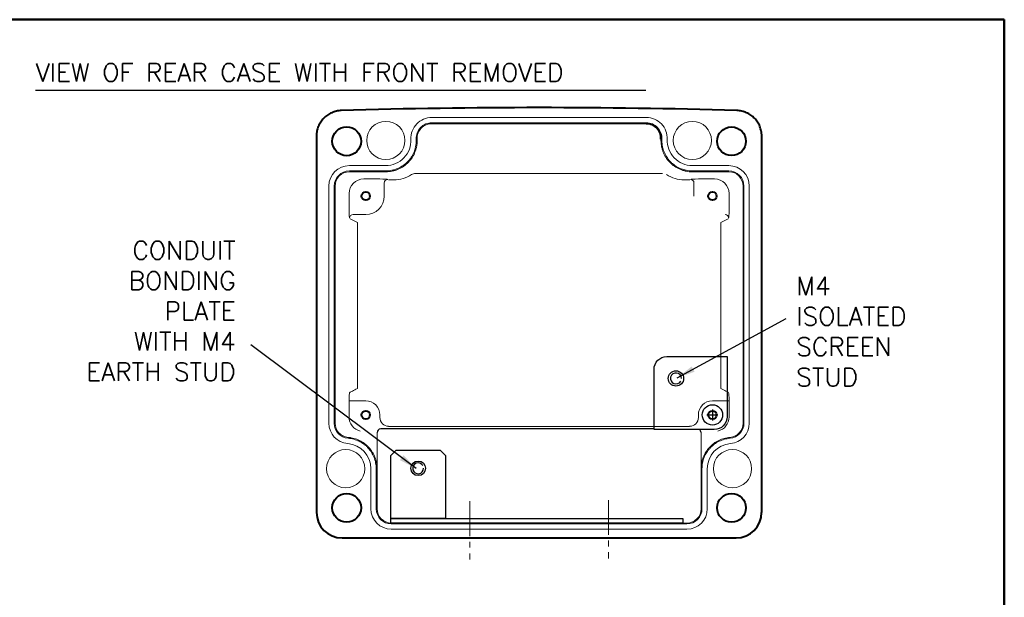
# Model space of a CAD drawing. Extents: x 0 to 501, y 0 to 275.
# Tile 10 of 10: x 250 to 385, y 189 to 268. Entities that reach past the tile are written whole.
import ezdxf

# ---------------------------------------------------------------- set-up
doc = ezdxf.new("R2010")
doc.units = 0
doc.header["$LTSCALE"] = 0.5
doc.header["$MEASUREMENT"] = 0
doc.linetypes.add('CENTER2', pattern=[28.575, 19.05, -3.175, 3.175, -3.175])
doc.layers.get('Defpoints').update_dxf_attribs({"color": 104, "lineweight": 0})
doc.layers.add('CENTER', color=5, linetype='CENTER2', lineweight=13)
doc.layers.add('FORMAT', color=7, linetype='Continuous')
doc.layers.add('TEXT', color=5, linetype='Continuous')
doc.styles.add('ROMANS', font='romans', dxfattribs={"height": 2.5})
doc.dimstyles.new('DIMS', dxfattribs={"dimtxt": 2.5, "dimasz": 2.5, "dimexe": 1.25, "dimexo": 2, "dimgap": 1.25, "dimtad": 1, "dimdec": 4, "dimzin": 0, "dimdsep": 46, "dimtxsty": 'ROMANS', "dimcen": 2.5, "dimadec": 0, "dimazin": 0, "dimtfac": 1, "dimtdec": 4, "dimtmove": 0, "dimatfit": 3, "dimfxl": 0, "dimtolj": 1, "dimtzin": 0, "dimarcsym": 0})

# ---------------------------------------------------------------- blocks, each defined once
blk = doc.blocks.new('FORMAT A3 FIXED')
at = {"layer": 'FORMAT', "color": 1, "lineweight": 50}
for p in [(6.5, 268.44), (384.72, 6.5)]:
    blk.add_line(p, (384.72, 268.44), dxfattribs=at)
blk = doc.blocks.new('ad-screenstud-f')
for p, q in [((500.93, 8.46), (500.93, 6.96)), ((500.18, 7.71), (501.68, 7.71))]:
    blk.add_line(p, q)
blk.add_lwpolyline([(502.93, 15.71), (502.93, 7.46, -0.414214), (501.18, 5.71), (492.93, 5.71), (492.93, 13.96, -0.414214), (494.68, 15.71)], format="xyb", close=True)
for centre, radius in [((495.93, 12.71), 1.05), ((500.93, 7.71), 1.4)]:
    blk.add_circle(centre, radius)
blk.add_arc((495.93, 12.71), 0.75, 0, 330)

msp = doc.modelspace()

# ---------------------------------------------------------------- linework, layer by layer
at = {"linetype": 'Continuous', "lineweight": 0}
for p, q in [((335.67, 255.03), (306.28, 255.03)), ((306.28, 254.31), (335.67, 254.31)), ((335.67, 254.18), (306.28, 254.18)), ((299.97, 248.43), (294.98, 248.43)), ((303.1, 248.9), (303.1, 248.9)), ((338.86, 248.9), (338.86, 248.9)), ((346.98, 248.43), (341.98, 248.43)), ((294.98, 247.7), (299.98, 247.7)), ((299.98, 247.58), (294.98, 247.58)), ((341.97, 247.7), (346.98, 247.7)), ((346.98, 247.58), (341.97, 247.58)), ((292.18, 245.63), (292.18, 213.11)), ((292.91, 213.11), (292.91, 245.63)), ((293.03, 245.63), (293.03, 213.11)), ((348.93, 213.11), (348.93, 245.63)), ((349.05, 245.63), (349.05, 213.11)), ((349.78, 213.11), (349.78, 245.63)), ((298.78, 211.82), (298.78, 201.38)), ((343.18, 201.38), (343.18, 211.82)), ((297.93, 206.87), (297.93, 201.38)), ((298.65, 201.38), (298.65, 206.88)), ((343.3, 206.88), (343.3, 201.38)), ((344.03, 201.38), (344.03, 206.87)), ((300.73, 199.43), (341.23, 199.43)), ((341.23, 199.3), (300.73, 199.3)), ((300.73, 198.58), (341.23, 198.58))]:
    msp.add_line(p, q, dxfattribs=at)
at = {"linetype": 'Continuous', "lineweight": 40}
for p, q in [((290.48, 252.49), (290.48, 200.88)), ((351.48, 200.88), (351.48, 252.49)), ((293.98, 197.38), (347.97, 197.38))]:
    msp.add_line(p, q, dxfattribs=at)
msp.add_line((336.73, 212.32), (299.28, 212.32))
for points in [[(300.66, 200.03), (300.66, 208.68), (301.41, 209.43), (307.41, 209.43), (308.16, 208.68), (308.16, 200.03)], [(300.66, 199.43), (300.66, 200.03), (340.66, 200.03), (340.66, 199.43)]]:
    msp.add_lwpolyline(points, close=True)
for centre, radius in [((294.61, 251.77), 1.98), ((347.35, 251.77), 1.97), ((294.61, 201.51), 1.97), ((347.35, 201.51), 1.97)]:
    msp.add_circle(centre, radius, dxfattribs=at)
at = {"linetype": 'Continuous', "lineweight": 0}
for centre in [(299.98, 251.88), (341.98, 251.88), (294.48, 206.88), (347.48, 206.88)]:
    msp.add_circle(centre, 2.62, dxfattribs=at)
msp.add_circle((304.41, 206.93), 1)
at = {"linetype": 'Continuous', "lineweight": 40}
for centre, radius, start, end in [((320.98, -674.12), 930.5, 88.33067, 91.66933), ((335.67, 252.17), 2.01, 357.3128, 90), ((301.57, 247.87), 0.0265, 21.1074, 22.2749)]:
    msp.add_arc(centre, radius, start, end, dxfattribs=at)
at = {"linetype": 'Continuous', "lineweight": 0}
for centre, radius, start, end in [((306.28, 252.17), 2.86, 90, 182.5804), ((335.67, 252.17), 2.86, 357.4196, 90), ((306.28, 252.17), 2.14, 90, 182.6872), ((306.28, 252.17), 2.01, 90, 182.6872), ((335.67, 252.17), 2.14, 357.3128, 90), ((299.97, 251.88), 3.45, 270, 2.5804), ((337.69, 251.44), 0.00208, 19.8701, 43.7192), ((337.68, 251.48), 0.0474, 275.2007, 275.653), ((341.98, 251.88), 3.45, 177.4196, 270), ((294.98, 245.63), 2.8, 90, 180), ((302.32, 248.25), 0.143, 35.035, 35.2851), ((303.66, 249.62), 0.0438, 237.0215, 237.8223), ((339.49, 248.35), 0.031, 324.1216, 325.2791), ((346.98, 245.63), 2.8, 0, 90), ((294.98, 245.63), 2.07, 90, 180), ((294.98, 245.63), 1.95, 90, 180), ((340.3, 247.9), 0.0237, 155.1937, 156.5274), ((346.98, 245.63), 2.07, 0, 90), ((346.98, 245.63), 1.95, 0, 90), ((294.98, 213.11), 2.8, 180, 265.3666), ((294.98, 213.11), 2.07, 180, 265.4735), ((294.98, 213.11), 1.95, 180, 265.4735), ((346.98, 213.11), 1.95, 274.5265, 0), ((346.98, 213.11), 2.07, 274.5265, 0), ((346.98, 213.11), 2.8, 274.6334, 0), ((295.49, 211.07), 0.0115, 342.1959, 345.7916), ((295.49, 211.07), 0.0104, 353.6748, 356.5617), ((296.21, 210.83), 0.00381, 159.3055, 167.6993), ((294.47, 206.87), 3.46, 0, 85.3666), ((347.48, 206.87), 3.46, 94.6334, 180), ((300.73, 201.38), 2.8, 180, 270), ((300.73, 201.38), 2.07, 180, 270), ((300.73, 201.38), 1.95, 180, 270), ((341.23, 201.38), 2.07, 270, 0), ((341.23, 201.38), 2.8, 270, 0), ((341.23, 201.38), 1.95, 270, 0)]:
    msp.add_arc(centre, radius, start, end, dxfattribs=at)
for centre, radius, start, end in [((299.28, 211.82), 0.5, 90, 180), ((342.68, 211.82), 0.5, 0, 59.4563), ((304.41, 206.93), 0.75, 30, 0)]:
    msp.add_arc(centre, radius, start, end)
at = {"linetype": 'Continuous', "lineweight": 40}
for centre, major_axis, start_param, end_param in [((293.98, 200.88), (-3.5, 0), 0, 1.570796), ((347.97, 200.88), (3.5, 0), 4.712389, 6.283185)]:
    msp.add_ellipse(centre, major_axis=major_axis, ratio=0.99863, start_param=start_param, end_param=end_param, dxfattribs=at)
for points, knots in [([(293.87, 255.98), (293.65, 255.98), (293.42, 255.95), (293.1, 255.88), (292.99, 255.85), (292.78, 255.78), (292.67, 255.73), (292.36, 255.6), (292.17, 255.49), (291.8, 255.23), (291.62, 255.09), (291.31, 254.77), (291.17, 254.59), (290.99, 254.31), (290.93, 254.21), (290.83, 254.01), (290.78, 253.91), (290.65, 253.6), (290.59, 253.39), (290.5, 252.94), (290.48, 252.72), (290.48, 252.49)], [0, 0, 0, 0, 0.125, 0.125, 0.1875, 0.1875, 0.25, 0.25, 0.375, 0.375, 0.5, 0.5, 0.625, 0.625, 0.6875, 0.6875, 0.75, 0.75, 0.875, 0.875, 1, 1, 1, 1]), ([(351.48, 252.49), (351.48, 252.72), (351.46, 252.94), (351.39, 253.27), (351.37, 253.38), (351.3, 253.59), (351.27, 253.7), (351.14, 254.01), (351.03, 254.21), (350.79, 254.59), (350.65, 254.76), (350.34, 255.09), (350.17, 255.23), (349.89, 255.42), (349.79, 255.48), (349.6, 255.59), (349.5, 255.64), (349.19, 255.78), (348.98, 255.85), (348.54, 255.95), (348.31, 255.98), (348.09, 255.98)], [0, 0, 0, 0, 0.125, 0.125, 0.1875, 0.1875, 0.25, 0.25, 0.375, 0.375, 0.5, 0.5, 0.625, 0.625, 0.6875, 0.6875, 0.75, 0.75, 0.875, 0.875, 1, 1, 1, 1]), ([(304.15, 250.78), (304.15, 250.78), (304.15, 250.79), (304.15, 250.79), (304.15, 250.79), (304.15, 250.79), (304.15, 250.79)], [0, 0, 0, 0, 0.0000174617, 0.0000174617, 0.0000174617, 0.00002389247, 0.00002389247, 0.00002389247, 0.00002389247])]:
    msp.add_open_spline(points, degree=3, knots=knots, dxfattribs=at)
at = {"linetype": 'Continuous', "lineweight": 0}
for points, knots in [([(304.27, 252.07), (304.28, 252), (304.28, 251.93), (304.28, 251.78), (304.28, 251.71), (304.27, 251.5), (304.24, 251.21), (304.18, 250.93), (304.1, 250.65), (304.06, 250.51), (303.91, 250.1), (303.78, 249.84), (303.55, 249.47), (303.47, 249.35), (303.29, 249.12), (303.19, 249.01), (302.9, 248.7), (302.68, 248.51), (302.2, 248.18), (301.95, 248.04), (301.55, 247.87), (301.41, 247.82), (301.14, 247.73), (300.99, 247.7), (300.57, 247.61), (300.28, 247.58), (299.98, 247.58)], [0, 0, 0, 0, 0.03125, 0.03125, 0.0625, 0.0625, 0.125, 0.1875, 0.1875, 0.25, 0.25, 0.375, 0.375, 0.4375, 0.4375, 0.5, 0.5, 0.625, 0.625, 0.75, 0.75, 0.8125, 0.8125, 0.875, 0.875, 1, 1, 1, 1]), ([(299.98, 247.7), (300.27, 247.7), (300.55, 247.73), (300.96, 247.82), (301.1, 247.85), (301.37, 247.94), (301.5, 247.99), (301.89, 248.15), (302.13, 248.29), (302.6, 248.61), (302.81, 248.79), (303.1, 249.1), (303.19, 249.2), (303.36, 249.42), (303.45, 249.54), (303.67, 249.9), (303.79, 250.15), (303.94, 250.54), (303.98, 250.68), (304.05, 250.95), (304.08, 251.09), (304.15, 251.51), (304.16, 251.79), (304.15, 252.07)], [0, 0, 0, 0, 0.125, 0.125, 0.1875, 0.1875, 0.25, 0.25, 0.375, 0.375, 0.5, 0.5, 0.5625, 0.5625, 0.625, 0.625, 0.75, 0.75, 0.8125, 0.8125, 0.875, 0.875, 1, 1, 1, 1]), ([(341.97, 247.58), (341.9, 247.58), (341.83, 247.58), (341.68, 247.59), (341.61, 247.59), (341.4, 247.61), (341.11, 247.66), (340.83, 247.73), (340.55, 247.82), (340.42, 247.87), (340.02, 248.04), (339.77, 248.18), (339.41, 248.42), (339.29, 248.51), (339.07, 248.7), (338.97, 248.8), (338.67, 249.11), (338.49, 249.34), (338.18, 249.84), (338.05, 250.09), (337.9, 250.5), (337.86, 250.64), (337.78, 250.92), (337.75, 251.06), (337.69, 251.49), (337.67, 251.78), (337.68, 252.07)], [0, 0, 0, 0, 0.03125, 0.03125, 0.0625, 0.0625, 0.125, 0.1875, 0.1875, 0.25, 0.25, 0.375, 0.375, 0.4375, 0.4375, 0.5, 0.5, 0.625, 0.625, 0.75, 0.75, 0.8125, 0.8125, 0.875, 0.875, 1, 1, 1, 1]), ([(337.81, 252.07), (337.79, 251.79), (337.81, 251.5), (337.88, 251.09), (337.9, 250.95), (337.98, 250.67), (338.02, 250.54), (338.17, 250.15), (338.29, 249.9), (338.59, 249.42), (338.76, 249.19), (339.05, 248.89), (339.15, 248.79), (339.37, 248.61), (339.48, 248.52), (339.83, 248.28), (340.07, 248.15), (340.46, 247.98), (340.59, 247.93), (340.86, 247.85), (341, 247.82), (341.41, 247.73), (341.69, 247.7), (341.97, 247.7)], [0, 0, 0, 0, 0.125, 0.125, 0.1875, 0.1875, 0.25, 0.25, 0.375, 0.375, 0.5, 0.5, 0.5625, 0.5625, 0.625, 0.625, 0.75, 0.75, 0.8125, 0.8125, 0.875, 0.875, 1, 1, 1, 1]), ([(298.65, 206.88), (298.65, 207.02), (298.65, 207.15), (298.62, 207.41), (298.61, 207.53), (298.53, 207.92), (298.46, 208.17), (298.27, 208.65), (298.15, 208.88), (297.88, 209.32), (297.72, 209.52), (297.46, 209.81), (297.37, 209.9), (297.17, 210.08), (297.07, 210.16), (296.76, 210.39), (296.54, 210.52), (296.19, 210.69), (296.07, 210.74), (295.83, 210.83), (295.7, 210.87), (295.33, 210.98), (295.08, 211.02), (294.81, 211.04)], [0, 0, 0, 0, 0.0625, 0.0625, 0.125, 0.125, 0.25, 0.25, 0.375, 0.375, 0.5, 0.5, 0.5625, 0.5625, 0.625, 0.625, 0.75, 0.75, 0.8125, 0.8125, 0.875, 0.875, 1, 1, 1, 1]), ([(294.82, 211.17), (294.89, 211.16), (294.96, 211.15), (295.09, 211.14), (295.16, 211.13), (295.35, 211.09), (295.61, 211.03), (295.87, 210.95), (296.12, 210.86), (296.24, 210.81), (296.6, 210.63), (296.83, 210.49), (297.15, 210.26), (297.25, 210.17), (297.45, 209.99), (297.55, 209.9), (297.82, 209.6), (297.98, 209.39), (298.26, 208.94), (298.39, 208.7), (298.58, 208.2), (298.65, 207.95), (298.75, 207.42), (298.78, 207.15), (298.78, 206.88)], [0, 0, 0, 0, 0.03125, 0.03125, 0.0625, 0.0625, 0.125, 0.1875, 0.1875, 0.25, 0.25, 0.375, 0.375, 0.4375, 0.4375, 0.5, 0.5, 0.625, 0.625, 0.75, 0.75, 0.875, 0.875, 1, 1, 1, 1]), ([(343.18, 206.88), (343.18, 206.95), (343.18, 207.02), (343.19, 207.15), (343.19, 207.22), (343.21, 207.42), (343.25, 207.68), (343.31, 207.94), (343.38, 208.2), (343.42, 208.32), (343.57, 208.7), (343.69, 208.94), (343.9, 209.27), (343.98, 209.38), (344.14, 209.6), (344.23, 209.7), (344.5, 209.99), (344.7, 210.17), (345.12, 210.49), (345.35, 210.63), (345.83, 210.86), (346.08, 210.96), (346.6, 211.1), (346.86, 211.14), (347.13, 211.17)], [0, 0, 0, 0, 0.03125, 0.03125, 0.0625, 0.0625, 0.125, 0.1875, 0.1875, 0.25, 0.25, 0.375, 0.375, 0.4375, 0.4375, 0.5, 0.5, 0.625, 0.625, 0.75, 0.75, 0.875, 0.875, 1, 1, 1, 1]), ([(347.14, 211.04), (347.01, 211.03), (346.88, 211.01), (346.63, 210.97), (346.5, 210.94), (346.12, 210.84), (345.88, 210.75), (345.42, 210.52), (345.19, 210.39), (344.78, 210.08), (344.58, 209.9), (344.32, 209.62), (344.24, 209.52), (344.08, 209.31), (344.01, 209.2), (343.8, 208.88), (343.68, 208.65), (343.54, 208.28), (343.5, 208.16), (343.43, 207.91), (343.4, 207.78), (343.33, 207.4), (343.3, 207.15), (343.3, 206.88)], [0, 0, 0, 0, 0.0625, 0.0625, 0.125, 0.125, 0.25, 0.25, 0.375, 0.375, 0.5, 0.5, 0.5625, 0.5625, 0.625, 0.625, 0.75, 0.75, 0.8125, 0.8125, 0.875, 0.875, 1, 1, 1, 1])]:
    msp.add_open_spline(points, degree=3, knots=knots, dxfattribs=at)
for points in [[(337.69, 251.44), (337.69, 251.44), (337.69, 251.44), (337.69, 251.43)], [(337.69, 251.43), (337.69, 251.44), (337.69, 251.44), (337.69, 251.44)]]:
    msp.add_open_spline(points, degree=3, dxfattribs=at)
msp.add_point((320.98, 197.38), dxfattribs=at)
at = {"layer": 'CENTER', "ltscale": 0.5}
for p, q in [((311.48, 202.41), (311.48, 194.41)), ((330.48, 202.58), (330.48, 194.58))]:
    msp.add_line(p, q, dxfattribs=at)
at = {"layer": 'Defpoints', "linetype": 'Continuous', "lineweight": 0}
for p, q in [((304.06, 247.36), (337.9, 247.36)), ((296.95, 246.6), (299.16, 246.6)), ((299.76, 246.04), (299.76, 244.25)), ((300.34, 246.46), (301.09, 246.46)), ((340.87, 246.46), (341.62, 246.46)), ((342.2, 244.25), (342.2, 246.04)), ((342.8, 246.6), (345.01, 246.6)), ((294.95, 242.32), (294.95, 244.6)), ((347.01, 244.6), (347.01, 242.32)), ((297.23, 241.72), (295.5, 241.72)), ((295.08, 241.15), (296.08, 240.65)), ((296.08, 240.65), (296.08, 217.86)), ((345.88, 240.65), (346.88, 241.15)), ((345.88, 217.86), (345.88, 240.65)), ((295, 217.28), (295.08, 217.36)), ((346.88, 217.36), (346.95, 217.28)), ((294.95, 213.98), (294.95, 216.18)), ((295.45, 216.18), (294.95, 216.18)), ((297.23, 216.18), (295.45, 216.18)), ((346.51, 216.18), (344.73, 216.18)), ((347.01, 216.18), (346.51, 216.18)), ((347.01, 216.18), (347.01, 213.98)), ((299.16, 213.88), (299.16, 214.25)), ((342.8, 214.25), (342.8, 213.88)), ((341.6, 212.68), (300.36, 212.68))]:
    msp.add_line(p, q, dxfattribs=at)
at = {"layer": 'Defpoints', "linetype": 'Continuous', "lineweight": 0, "flags": 128}
for points in [[(295.08, 217.36), (295.11, 217.37), (295.17, 217.41), (295.27, 217.45), (295.39, 217.52), (295.54, 217.59), (295.71, 217.67), (295.89, 217.77), (296.08, 217.86)], [(295.08, 217.36), (295.11, 217.37), (295.17, 217.41), (295.27, 217.45), (295.39, 217.52), (295.54, 217.59), (295.71, 217.67), (295.89, 217.77), (296.08, 217.86)], [(345.88, 217.86), (346.07, 217.77), (346.25, 217.67), (346.42, 217.59), (346.57, 217.52), (346.69, 217.45), (346.79, 217.41), (346.85, 217.37), (346.88, 217.36)], [(345.88, 217.86), (346.07, 217.77), (346.25, 217.67), (346.42, 217.59), (346.57, 217.52), (346.69, 217.45), (346.79, 217.41), (346.85, 217.37), (346.88, 217.36)]]:
    msp.add_lwpolyline(points, dxfattribs=at)
at = {"layer": 'Defpoints', "linetype": 'Continuous', "lineweight": 40}
for centre in [(297.23, 244.25), (344.73, 244.25), (297.23, 214.25), (344.73, 214.25)]:
    msp.add_circle(centre, 0.565, dxfattribs=at)
at = {"layer": 'Defpoints', "linetype": 'Continuous', "lineweight": 0}
for centre, radius, start, end in [((304.03, 246.38), 0.979, 88.5635, 123.0138), ((300.26, 246.04), 0.501, 90.1837, 179.8163), ((341.7, 246.04), 0.501, 0.1837, 89.8163), ((297.23, 244.25), 2.53, 270, 0), ((295.51, 241.22), 0.501, 90.1833, 179.8168), ((346.45, 241.22), 0.501, 0.1832, 89.8167), ((297.23, 214.25), 1.93, 0, 90), ((344.73, 214.25), 1.93, 90, 180)]:
    msp.add_arc(centre, radius, start, end, dxfattribs=at)
for centre, major_axis, ratio, start_param, end_param in [((301.07, 250.78), (3.06, -3.06), 0.996003, 5.499157, 6.091655), ((340.88, 250.78), (3.06, 3.06), 0.996003, 3.333123, 3.925621), ((296.95, 244.59), (1.42, -1.42), 0.998629, 2.357564, 3.925621), ((299.16, 246.54), (1.1, 0), 0.052408, 0.05236, 1.570796), ((342.8, 246.54), (1.1, 0), 0.052408, 1.570796, 3.089233), ((345.01, 244.59), (1.42, 1.42), 0.998629, 5.499157, 7.067214), ((295.01, 242.32), (0, 1.1), 0.052408, 1.570796, 3.089233), ((346.95, 242.32), (0, 1.1), 0.052408, 3.193953, 4.712389), ((295.01, 216.18), (0, 1.1), 0.052408, 0.05236, 1.570796), ((346.95, 216.18), (0, 1.1), 0.052408, 4.712389, 6.230825), ((296.95, 213.98), (1.42, 1.42), 0.998629, 2.357564, 3.687366), ((300.36, 213.89), (0.851, 0.851), 0.997265, 2.357564, 3.925621), ((341.6, 213.89), (-0.851, 0.851), 0.997265, 2.357564, 3.925621), ((345.01, 213.98), (1.42, -1.42), 0.998629, 5.737412, 7.067214)]:
    msp.add_ellipse(centre, major_axis=major_axis, ratio=ratio, start_param=start_param, end_param=end_param, dxfattribs=at)
at = {"layer": 'TEXT'}
msp.add_line((251.96, 258.76), (335.62, 258.76), dxfattribs=at)

# ---------------------------------------------------------------- block references
at = {"color": 0}
msp.add_blockref('FORMAT A3 FIXED', (0, 0), dxfattribs=at)
msp.add_blockref('ad-screenstud-f', (-156.2, 206.54))

# ---------------------------------------------------------------- texts
at = {"layer": 'TEXT', "char_height": 2.5, "style": 'ROMANS'}
for s, insert, width, attachment_point in [('{VIEW OF REAR CASE WITH FRONT REMOVED}', (252.01, 262.45), 114.2788, 1), ('{CONDUIT\\PBONDING\\PPLATE\\PWITH M4\\PEARTH STUD}', (279.41, 238.08), 50, 3), ('{M4\\PISOLATED\\PSCREEN\\PSTUD}', (356.22, 233.18), 20.4818, 1)]:
    msp.add_mtext(s, dxfattribs=dict(at, insert=insert, width=width, attachment_point=attachment_point))

# ---------------------------------------------------------------- leaders
at = {"layer": 'TEXT'}
for points in [[(339.89, 219.33), (354.81, 227.47)], [(304.15, 206.89), (281.49, 223.85)]]:
    msp.add_leader(points, dimstyle='DIMS', override={"dimdec": 2, "dimdsep": 0, "dimtdec": 2, "dimtmove": 2}, dxfattribs=at)

doc.saveas('drawing.dxf')
